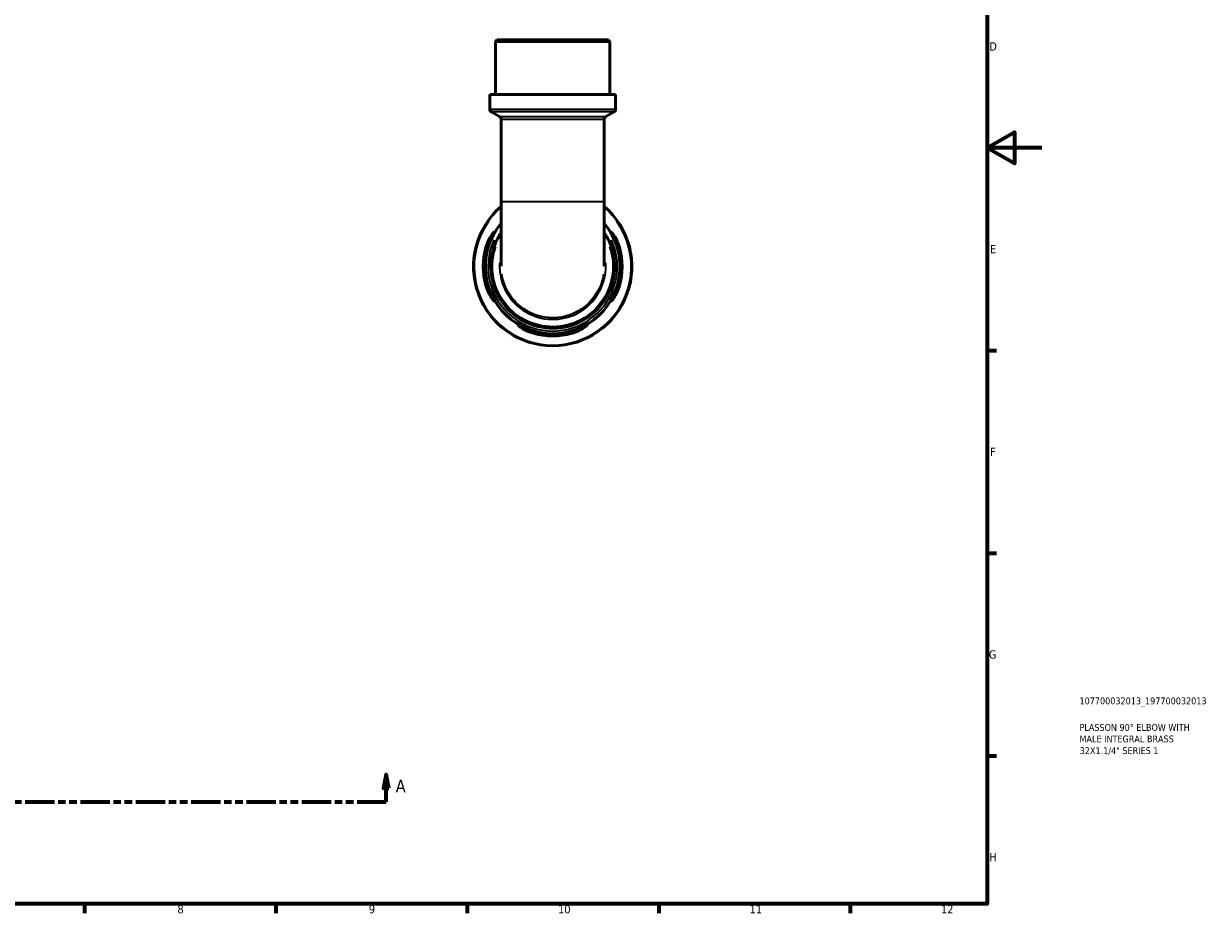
# Model space of a CAD drawing. Header units: millimetres. Extents: x 0 to 902, y -211 to 603.
# Tile 4 of 5: x 468 to 902, y 17 to 342. Entities that reach past the tile are written whole.
import ezdxf

# ---------------------------------------------------------------- set-up
doc = ezdxf.new("R2010")
doc.units = ezdxf.units.MM
doc.linetypes.add('DOUBLE_DASH_CHAIN', pattern=[1.2403, 0.6614, -0.0827, 0.1654, -0.0827, 0.1654, -0.0827])
for name, color, linetype, lineweight in [('Border (ANSI)', 7, 'Continuous', 70), ('Section Line (ANSI)', 7, 'DOUBLE_DASH_CHAIN', 70), ('Title (ISO)', 7, 'Continuous', 50), ('Visible (ANSI)', 7, 'Continuous', 50), ('Visible Narrow (ANSI)', 7, 'Continuous', 35)]:
    doc.layers.add(name, color=color, linetype=linetype, lineweight=lineweight)
doc.styles.add('Label Text (ANSI)', font='tahoma.ttf')
doc.styles.add('Note Text (ANSI)', font='tahoma.ttf')
doc.styles.add('Note Text (ISO)', font='tahoma.ttf')

# ---------------------------------------------------------------- blocks, each defined once
blk = doc.blocks.new('Borders Default Border')
at = {"layer": 'Border (ANSI)'}
for p, q in [((821, 222.75), (824.45, 222.75)), ((821, 148.5), (824.45, 148.5)), ((821, 74.25), (824.45, 74.25)), ((490.58, 20), (490.58, 16.55)), ((560.67, 20), (560.67, 16.55)), ((630.75, 20), (630.75, 16.55)), ((700.83, 20), (700.83, 16.55)), ((770.92, 20), (770.92, 16.55))]:
    blk.add_line(p, q, dxfattribs=at)
at = {"layer": 'Border (ANSI)', "flags": 128}
for points in [[(20, 20), (20, 574), (821, 574), (821, 20), (20, 20)], [(841, 297), (821, 297), (831, 302.77), (831, 291.23), (821, 297)]]:
    blk.add_lwpolyline(points, dxfattribs=at)
at = {"layer": 'Border (ANSI)', "attachment_point": 7, "style": 'Note Text (ANSI)'}
for s, insert, char_height in [('D', (821.81, 332.6), 3.05), ('E', (822.05, 258.35), 3.05), ('F', (822.14, 184.1), 3.05), ('G', (821.66, 109.79), 3.05), ('H', (821.81, 35.6), 3.05), ('8', (524.63, 16.48), 3.05), ('9', (594.7, 16.49), 3.05), ('10', (663.96, 16.49), 3.048), ('11', (734.04, 16.55), 3.048), ('12', (804.13, 16.55), 3.048)]:
    blk.add_mtext(s, dxfattribs=dict(at, insert=insert, char_height=char_height))
blk = doc.blocks.new('Title Blocks ISO')
at = {"layer": 'Title (ISO)', "color": 232, "true_color": 0xca0064, "style": 'Note Text (ISO)'}
for tag, p in [('PART_NUMBER_001', (33.84, 73.13)), ('DESCRIPTION_001', (33.84, 63.4)), ('DESCRIPTION_002', (33.84, 59.19)), ('DESCRIPTION_003', (33.93, 54.91))]:
    blk.add_attdef(tag, p, '', height=2.5, dxfattribs=at)
blk = doc.blocks.new('2dTransSection0')
at = {"layer": 'Section Line (ANSI)', "linetype": 'Continuous'}
for p, q in [((306.82, 67.4), (305.82, 62.4)), ((306.82, 62.4), (306.82, 67.4)), ((307.82, 62.4), (306.82, 67.4)), ((601.05, 67.4), (600.05, 62.4)), ((601.05, 62.4), (601.05, 67.4)), ((602.05, 62.4), (601.05, 67.4)), ((305.82, 62.4), (307.82, 62.4)), ((306.82, 57.4), (306.82, 62.4)), ((600.05, 62.4), (602.05, 62.4)), ((601.05, 57.4), (601.05, 62.4)), ((306.82, 57.4), (317.48, 57.4)), ((590.39, 57.4), (601.05, 57.4))]:
    blk.add_line(p, q, dxfattribs=at)
at = {"layer": 'Section Line (ANSI)', "linetype": 'DOUBLE_DASH_CHAIN', "ltscale": 16.330755}
blk.add_line((306.82, 57.4), (601.05, 57.4), dxfattribs=at)
at = {"layer": 'Section Line (ANSI)', "linetype": 'Continuous', "flags": 128}
for points in [[(307.82, 62.4), (306.82, 67.4), (305.82, 62.4), (307.82, 62.4)], [(602.05, 62.4), (601.05, 67.4), (600.05, 62.4), (602.05, 62.4)]]:
    blk.add_lwpolyline(points, dxfattribs=at)
at = {"layer": 'Section Line (ANSI)'}
for points in [[(307.82, 62.4), (306.82, 67.4), (305.82, 62.4), (307.82, 62.4)], [(602.05, 62.4), (601.05, 67.4), (600.05, 62.4), (602.05, 62.4)]]:
    blk.add_solid(points, dxfattribs=at)
at = {"layer": 'Section Line (ANSI)', "char_height": 4.57, "attachment_point": 7, "style": 'Label Text (ANSI)'}
for insert in [(299.46, 60.9), (604.52, 60.9)]:
    blk.add_mtext('A', dxfattribs=dict(at, insert=insert))

msp = doc.modelspace()

# ---------------------------------------------------------------- linework, layer by layer
at = {"layer": 'Visible (ANSI)'}
for p, q in [((641.624, 336.491), (641.044, 335.911)), ((682.954, 335.911), (641.044, 335.911)), ((641.044, 316.491), (641.044, 335.911)), ((641.624, 336.491), (682.374, 336.491)), ((682.374, 336.491), (682.954, 335.911)), ((682.954, 316.491), (682.954, 335.911)), ((685.05, 316.491), (638.949, 316.491)), ((638.949, 311.161), (638.949, 316.491)), ((685.05, 311.161), (685.05, 316.491)), ((642.56, 308.406), (639.529, 310.156)), ((681.439, 308.406), (684.47, 310.156)), ((643.14, 307.402), (643.14, 277.366)), ((680.859, 307.402), (680.859, 277.366)), ((643.14, 277.366), (643.14, 253.664)), ((680.859, 253.664), (680.859, 277.366))]:
    msp.add_line(p, q, dxfattribs=at)
for centre, radius, start, end in [((640.109, 311.161), 1.16, 180, 240), ((641.98, 307.402), 1.16, 0, 60), ((682.019, 307.402), 1.16, 120, 180), ((683.89, 311.161), 1.16, 300, 0), ((661.999, 253.491), 29, 130.56631, 49.43369), ((661.999, 253.491), 24.65, 139.91511, 40.08489), ((661.999, 253.491), 25.42, 163.92172, 196.07828), ((661.999, 253.491), 24.653, 163.40712, 196.59288), ((661.999, 253.491), 24.653, 343.40712, 16.59288), ((661.999, 253.491), 25.42, 343.92172, 16.07828), ((661.999, 253.491), 24.653, 253.40712, 286.59288), ((661.999, 253.491), 25.42, 253.92172, 286.07828)]:
    msp.add_arc(centre, radius, start, end, dxfattribs=at)
for points, knots in [([(637.574, 260.531), (637.642, 260.766), (637.715, 261), (638.001, 261.85), (638.241, 262.441), (638.818, 263.671), (639.163, 264.281), (639.782, 265.244), (640.059, 265.613), (640.419, 266.025), (640.529, 266.123), (640.628, 266.138), (640.624, 266.069), (640.51, 265.757), (640.385, 265.493), (640.021, 264.733), (639.765, 264.203), (639.223, 262.961), (638.936, 262.241), (638.57, 261.169), (638.468, 260.851), (638.373, 260.531)], [-1.976846, -1.976846, -1.976846, -1.976846, -1.9031641, -1.9031641, -1.705924, -1.705924, -1.4576478, -1.4576478, -1.2245583, -1.2245583, -1.0486206, -1.0486206, -0.8868322, -0.8868322, -0.6981746, -0.6981746, -0.4672608, -0.4672608, -0.2235625, -0.2235625, -0.1230578, -0.1230578, -0.1230578, -0.1230578]), ([(643.142, 265.979), (642.239, 264.616), (641.483, 263.157), (639.529, 258.09), (639.074, 254.201), (640.101, 246.659), (641.591, 243.016), (646.132, 236.933), (649.162, 234.488), (656.019, 231.354), (659.836, 230.663), (667.177, 231.18), (670.7, 232.304), (676.984, 236.134), (679.695, 238.908), (683.323, 245.18), (684.358, 248.603), (684.804, 255.734), (684.127, 259.443), (682.122, 263.894), (681.531, 264.964), (680.858, 265.98)], [-6.8681134, -6.8681134, -6.8681134, -6.8681134, -6.6513393, -6.6513393, -6.1478619, -6.1478619, -5.6419014, -5.6419014, -5.141108, -5.141108, -4.6420148, -4.6420148, -4.1650292, -4.1650292, -3.6660592, -3.6660592, -3.2040917, -3.2040917, -2.7183335, -2.7183335, -2.5566855, -2.5566855, -2.5566855, -2.5566855]), ([(685.625, 260.531), (685.562, 260.742), (685.497, 260.952), (685.217, 261.808), (684.984, 262.432), (684.487, 263.642), (684.223, 264.216), (683.787, 265.134), (683.61, 265.492), (683.415, 265.941), (683.373, 266.067), (683.401, 266.158), (683.469, 266.121), (683.729, 265.867), (683.942, 265.609), (684.496, 264.831), (684.85, 264.265), (685.512, 262.997), (685.822, 262.307), (686.211, 261.23), (686.323, 260.882), (686.425, 260.531)], [-1.9564638, -1.9564638, -1.9564638, -1.9564638, -1.890339, -1.890339, -1.6850061, -1.6850061, -1.4589244, -1.4589244, -1.2518906, -1.2518906, -1.0857552, -1.0857552, -0.9194053, -0.9194053, -0.7102433, -0.7102433, -0.4523347, -0.4523347, -0.2137527, -0.2137527, -0.1036387, -0.1036387, -0.1036387, -0.1036387]), ([(638.373, 246.451), (638.436, 246.241), (638.502, 246.031), (638.781, 245.175), (639.014, 244.55), (639.512, 243.34), (639.776, 242.767), (640.212, 241.849), (640.388, 241.491), (640.584, 241.042), (640.625, 240.916), (640.598, 240.825), (640.529, 240.861), (640.27, 241.116), (640.056, 241.374), (639.503, 242.151), (639.148, 242.717), (638.486, 243.985), (638.177, 244.676), (637.788, 245.753), (637.675, 246.101), (637.574, 246.451)], [-1.9564638, -1.9564638, -1.9564638, -1.9564638, -1.890339, -1.890339, -1.6850061, -1.6850061, -1.4589244, -1.4589244, -1.2518906, -1.2518906, -1.0857552, -1.0857552, -0.9194053, -0.9194053, -0.7102433, -0.7102433, -0.4523347, -0.4523347, -0.2137527, -0.2137527, -0.1036387, -0.1036387, -0.1036387, -0.1036387]), ([(686.425, 246.451), (686.357, 246.216), (686.284, 245.983), (685.998, 245.133), (685.757, 244.541), (685.18, 243.311), (684.835, 242.702), (684.217, 241.739), (683.939, 241.37), (683.58, 240.958), (683.469, 240.86), (683.37, 240.845), (683.374, 240.914), (683.488, 241.226), (683.613, 241.489), (683.978, 242.25), (684.233, 242.78), (684.775, 244.022), (685.063, 244.742), (685.428, 245.814), (685.53, 246.132), (685.625, 246.451)], [-1.976846, -1.976846, -1.976846, -1.976846, -1.9031641, -1.9031641, -1.705924, -1.705924, -1.4576478, -1.4576478, -1.2245583, -1.2245583, -1.0486206, -1.0486206, -0.8868322, -0.8868322, -0.6981746, -0.6981746, -0.4672608, -0.4672608, -0.2235625, -0.2235625, -0.1230578, -0.1230578, -0.1230578, -0.1230578]), ([(654.959, 229.066), (654.724, 229.134), (654.491, 229.207), (653.641, 229.493), (653.049, 229.733), (651.819, 230.31), (651.21, 230.655), (650.247, 231.274), (649.878, 231.551), (649.466, 231.911), (649.368, 232.022), (649.352, 232.12), (649.422, 232.116), (649.733, 232.002), (649.997, 231.877), (650.758, 231.513), (651.288, 231.257), (652.53, 230.715), (653.25, 230.428), (654.322, 230.062), (654.64, 229.961), (654.959, 229.865)], [-1.976846, -1.976846, -1.976846, -1.976846, -1.9031641, -1.9031641, -1.705924, -1.705924, -1.4576478, -1.4576478, -1.2245583, -1.2245583, -1.0486206, -1.0486206, -0.8868322, -0.8868322, -0.6981746, -0.6981746, -0.4672608, -0.4672608, -0.2235625, -0.2235625, -0.1230578, -0.1230578, -0.1230578, -0.1230578]), ([(669.039, 229.865), (669.25, 229.928), (669.46, 229.994), (670.316, 230.273), (670.94, 230.506), (672.15, 231.004), (672.724, 231.268), (673.642, 231.704), (673.999, 231.88), (674.449, 232.076), (674.575, 232.117), (674.666, 232.09), (674.629, 232.021), (674.375, 231.762), (674.117, 231.548), (673.339, 230.995), (672.773, 230.64), (671.505, 229.978), (670.815, 229.669), (669.737, 229.28), (669.39, 229.167), (669.039, 229.066)], [-1.9564638, -1.9564638, -1.9564638, -1.9564638, -1.890339, -1.890339, -1.6850061, -1.6850061, -1.4589244, -1.4589244, -1.2518906, -1.2518906, -1.0857552, -1.0857552, -0.9194053, -0.9194053, -0.7102433, -0.7102433, -0.4523347, -0.4523347, -0.2137527, -0.2137527, -0.1036387, -0.1036387, -0.1036387, -0.1036387])]:
    msp.add_open_spline(points, degree=3, knots=knots, dxfattribs=at)
at = {"layer": 'Visible Narrow (ANSI)'}
for p, q in [((639.232, 311.161), (684.766, 311.161)), ((684.193, 310.156), (639.805, 310.156)), ((642.799, 308.406), (681.199, 308.406)), ((680.626, 307.402), (643.372, 307.402)), ((643.372, 277.366), (680.626, 277.366)), ((637.614, 260.531), (638.333, 260.531)), ((685.665, 260.531), (686.385, 260.531)), ((638.333, 246.451), (637.614, 246.451)), ((686.385, 246.451), (685.665, 246.451)), ((654.959, 229.106), (654.959, 229.825)), ((669.039, 229.825), (669.039, 229.106))]:
    msp.add_line(p, q, dxfattribs=at)
for radius, start, end in [(28.742, 144.90695, 35.09305), (23.635, 155.64113, 24.35887)]:
    msp.add_arc((661.999, 253.491), radius, start, end, dxfattribs=at)
for points, knots in [([(682.834, 260.711), (683.783, 257.959), (684.185, 255.019), (683.788, 248.726), (682.779, 245.391), (679.242, 239.281), (676.601, 236.578), (670.477, 232.847), (667.045, 231.752), (659.892, 231.248), (656.172, 231.922), (649.491, 234.975), (646.538, 237.357), (642.112, 243.283), (640.659, 246.833), (639.689, 253.931), (640.04, 257.454), (641.163, 260.712)], [2.8080039, 2.8080039, 2.8080039, 2.8080039, 3.2040917, 3.2040917, 3.6660592, 3.6660592, 4.1650292, 4.1650292, 4.6420148, 4.6420148, 5.141108, 5.141108, 5.6419014, 5.6419014, 6.1478619, 6.1478619, 6.6167949, 6.6167949, 6.6167949, 6.6167949]), ([(642.608, 254.886), (642.498, 253.126), (642.622, 251.351), (643.67, 246.348), (645.216, 243.253), (649.578, 238.295), (652.352, 236.405), (658.559, 234.164), (662.001, 233.861), (668.317, 234.951), (671.21, 236.201), (676.199, 239.953), (678.257, 242.494), (680.781, 247.906), (681.408, 250.695), (681.435, 253.955), (681.422, 254.421), (681.393, 254.886)], [-1.624594, -1.624594, -1.624594, -1.624594, -1.3544669, -1.3544669, -0.8415656, -0.8415656, -0.3430227, -0.3430227, 0.1691052, 0.1691052, 0.638693, 0.638693, 1.1251348, 1.1251348, 1.5532149, 1.5532149, 1.6245873, 1.6245873, 1.6245873, 1.6245873]), ([(680.627, 250.706), (680.351, 248.948), (679.83, 247.229), (677.774, 242.824), (675.777, 240.358), (670.936, 236.717), (668.129, 235.504), (662.001, 234.447), (658.661, 234.741), (652.639, 236.915), (649.947, 238.749), (645.714, 243.56), (644.213, 246.563), (643.479, 250.064), (643.421, 250.384), (643.37, 250.705)], [-1.4058134, -1.4058134, -1.4058134, -1.4058134, -1.1251348, -1.1251348, -0.638693, -0.638693, -0.1691052, -0.1691052, 0.3430227, 0.3430227, 0.8415656, 0.8415656, 1.3544669, 1.3544669, 1.4058269, 1.4058269, 1.4058269, 1.4058269])]:
    msp.add_open_spline(points, degree=3, knots=knots, dxfattribs=at)

# ---------------------------------------------------------------- block references
msp.add_blockref('Borders Default Border', (0, 0))
msp.add_blockref('Title Blocks ISO', (821, 20)).add_auto_attribs({'PART_NUMBER_001': '107700032013_197700032013', 'DESCRIPTION_001': 'PLASSON 90° ELBOW WITH', 'DESCRIPTION_002': 'MALE INTEGRAL BRASS', 'DESCRIPTION_003': '32X1.1/4" SERIES 1'})
at = {"layer": 'Section Line (ANSI)'}
msp.add_blockref('2dTransSection0', (0, 0), dxfattribs=at)

doc.saveas('drawing.dxf')
